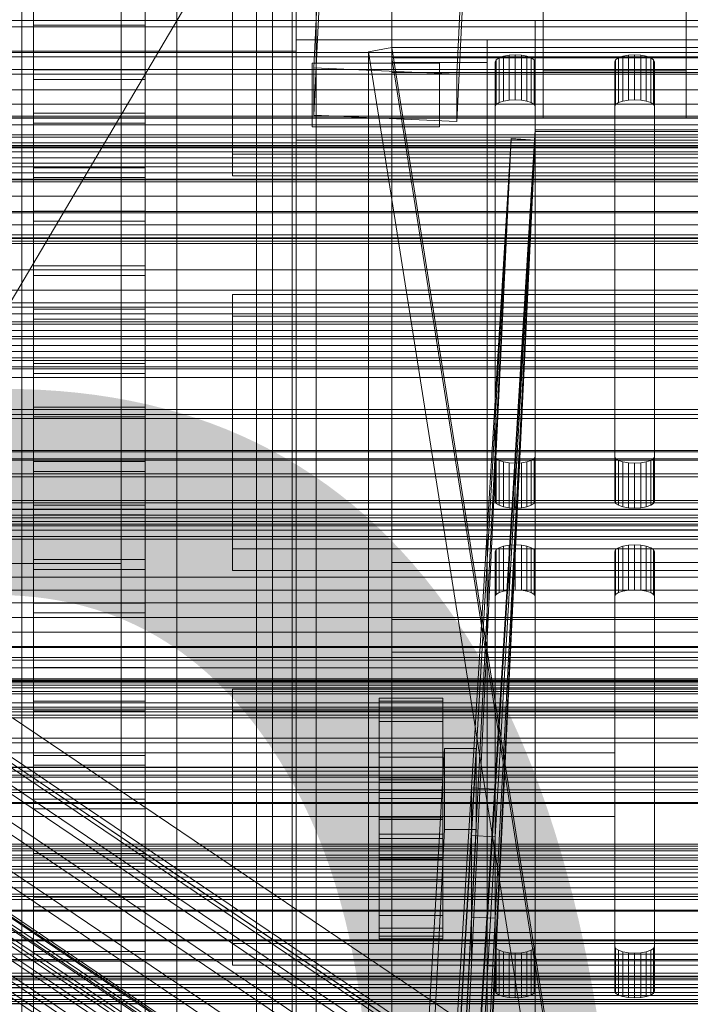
# Model space of a CAD drawing. Header units: millimetres. Extents: x -4738 to 65662, y -68080 to 6847.
# Tile 107 of 256: x -215 to -130, y -35024 to -34900. Entities that reach past the tile are written whole.
import ezdxf

# ---------------------------------------------------------------- set-up
doc = ezdxf.new("R2010")
doc.units = ezdxf.units.MM
for name, color, linetype, lineweight in [('COTAS_O', 1, 'Continuous', 0), ('COTAS_P', 1, 'Continuous', 0), ('frontal_bajante_movil', 7, 'Continuous', 0), ('frontal_briquetadora', 7, 'Continuous', 0), ('frontal_C01', 7, 'Continuous', 0), ('frontal_C02', 7, 'Continuous', 0), ('frontal_C03', 7, 'Continuous', 0), ('frontal_C04', 7, 'Continuous', 0), ('frontal_C05', 7, 'Continuous', 0), ('frontal_mezcladora', 7, 'Continuous', 0), ('frontal_mix-C02', 7, 'Continuous', 0), ('frontal_secador', 7, 'Continuous', 0)]:
    doc.layers.add(name, color=color, linetype=linetype, lineweight=lineweight)
doc.dimstyles.new('R19_100', dxfattribs={"dimtxt": 250, "dimasz": 150, "dimexe": 150, "dimexo": 80, "dimgap": 100, "dimtad": 1, "dimtih": 1, "dimtoh": 1, "dimdsep": 46, "dimcen": 0.09, "dimadec": 0, "dimazin": 0, "dimtfac": 1, "dimtdec": 4, "dimtofl": 0, "dimtmove": 0, "dimatfit": 3, "dimfxl": 1, "dimtolj": 1, "dimtzin": 0, "dimarcsym": 0})

# ---------------------------------------------------------------- blocks, each defined once
blk = doc.blocks.new('DIM_R30_49')
at = {"layer": 'COTAS_P'}
for p, q in [((-150, -32300), (550, -32300)), ((550, -32300), (505, -32450)), ((550, -34900), (550, -32300)), ((550, -32300), (595, -32450)), ((550, -34900), (505, -34750)), ((550, -34900), (595, -34750)), ((-150, -34900), (550, -34900))]:
    blk.add_line(p, q, dxfattribs=at)
blk.add_text('2600 P', height=250, rotation=90, dxfattribs=at).set_placement((450, -33600))
blk = doc.blocks.new('DIM_R30_50')
at = {"layer": 'COTAS_O'}
for p, q in [((-1850, -34900), (-1850, -35600)), ((-150, -34900), (-150, -35600)), ((-1850, -35600), (-1700, -35555)), ((-150, -35600), (-300, -35555)), ((-150, -35600), (-1850, -35600)), ((-1850, -35600), (-1700, -35645)), ((-150, -35600), (-300, -35645))]:
    blk.add_line(p, q, dxfattribs=at)
blk.add_text('1700 O', height=250, rotation=180, dxfattribs=at).set_placement((-1000, -35700))
blk = doc.blocks.new('DIM_R30_51')
at = {"layer": 'COTAS_O'}
for p, q in [((-650, -33700), (50, -33700)), ((50, -33700), (5, -33850)), ((50, -34900), (50, -33700)), ((50, -33700), (95, -33850)), ((50, -34900), (5, -34750)), ((50, -34900), (95, -34750)), ((-650, -34900), (50, -34900))]:
    blk.add_line(p, q, dxfattribs=at)
blk.add_text('1200 O', height=250, rotation=90, dxfattribs=at).set_placement((-50, -34300))
blk = doc.blocks.new('DIM_R30_52')
at = {"layer": 'COTAS_O'}
for p, q in [((-650, -34200), (-500, -34155)), ((650, -34200), (500, -34155)), ((-650, -34900), (-650, -34200)), ((-650, -34200), (650, -34200)), ((-650, -34200), (-500, -34245)), ((650, -34200), (500, -34245)), ((650, -34900), (650, -34200))]:
    blk.add_line(p, q, dxfattribs=at)
blk.add_text('1300 O', height=250, dxfattribs=at).set_placement((0, -34100))
blk = doc.blocks.new('DIM_R30_54')
at = {"layer": 'COTAS_O'}
for p, q in [((-1480, -35300), (-1330, -35255)), ((490, -35300), (340, -35255)), ((-1480, -36000), (-1480, -35300)), ((-1480, -35300), (490, -35300)), ((-1480, -35300), (-1330, -35345)), ((490, -35300), (340, -35345)), ((490, -36000), (490, -35300))]:
    blk.add_line(p, q, dxfattribs=at)
blk.add_text('1970 O', height=250, dxfattribs=at).set_placement((-495, -35200))
blk = doc.blocks.new('DIM_R30_56')
at = {"layer": 'COTAS_O'}
for p, q in [((-1400, -35300), (-1250, -35255)), ((1400, -35300), (1250, -35255)), ((-1400, -36000), (-1400, -35300)), ((-1400, -35300), (1400, -35300)), ((-1400, -35300), (-1250, -35345)), ((1400, -35300), (1250, -35345)), ((1400, -36000), (1400, -35300))]:
    blk.add_line(p, q, dxfattribs=at)
blk.add_text('2800 O', height=250, dxfattribs=at).set_placement((0, -35200))
blk = doc.blocks.new('DIM_R30_57')
at = {"layer": 'COTAS_P'}
for p, q in [((-305, -34680), (395, -34680)), ((395, -34680), (350, -34830)), ((395, -36000), (395, -34680)), ((395, -34680), (440, -34830)), ((395, -36000), (350, -35850)), ((395, -36000), (440, -35850)), ((-305, -36000), (395, -36000))]:
    blk.add_line(p, q, dxfattribs=at)
blk.add_text('1320 P', height=250, rotation=90, dxfattribs=at).set_placement((295, -35340))
blk = doc.blocks.new('DIM_R30_58')
at = {"layer": 'COTAS_P'}
for p, q in [((-305, -35300), (-155, -35255)), ((345, -35300), (195, -35255)), ((-305, -36000), (-305, -35300)), ((-305, -35300), (345, -35300)), ((-305, -35300), (-155, -35345)), ((345, -35300), (195, -35345)), ((345, -36000), (345, -35300))]:
    blk.add_line(p, q, dxfattribs=at)
blk.add_text('650 P', height=250, dxfattribs=at).set_placement((20, -35200))

msp = doc.modelspace()

# ---------------------------------------------------------------- linework, layer by layer
at = {"layer": 'frontal_bajante_movil'}
for p, q in [((-195, -35227.232), (-195, -34680)), ((-183, -34680), (-183, -35227.232)), ((-180, -35227.232), (-180, -34680)), ((-195, -34682.819), (-195, -35230.051)), ((-183, -35230.051), (-183, -34682.819)), ((-185, -34808.457), (-185, -35355.689)), ((-183, -35356.81), (-183, -34809.578)), ((-180, -34809.578), (-180, -35356.81)), ((-185, -35393.277), (-185, -34846.045)), ((-180, -34881.262), (-180, -34903.821)), ((-180, -34885.505), (-180, -35159.121)), ((-180, -35164.759), (-180, -34891.143)), ((-180, -34902.42), (-180, -34891.143)), ((-168, -34891.143), (-168, -35164.759)), ((-168, -34891.143), (-168, -34902.42)), ((-168, -34895.247), (-168, -34906.524)), ((-180, -34903.821), (-180, -34895.821)), ((-180, -35170.397), (-180, -34896.781)), ((-180, -34902.42), (-180, -35176.036)), ((-168, -34902.42), (-180, -34902.42)), ((-168, -35176.036), (-168, -34902.42)), ((-168, -34902.42), (-168, -34906.524)), ((208, -34902.42), (-168, -34902.42)), ((-168, -34902.42), (-156, -34902.42)), ((-168, -34905.239), (-168, -34902.42)), ((-156, -34902.42), (-156, -35176.036)), ((-156, -34902.42), (-156, -34905.239)), ((-220, -34903.821), (-180, -34903.821)), ((-180, -35775), (-180, -34903.821)), ((-170.939, -34903.924), (-168, -34903.359)), ((-170.939, -34903.924), (-170.939, -35177.54)), ((-82.939, -35460.565), (-170.939, -34903.924)), ((-168, -34903.359), (-80, -35460)), ((-168, -35176.975), (-168, -34903.359)), ((-168, -34903.359), (208, -34903.359)), ((-168, -34903.359), (-168, -34904.675)), ((-153.273, -34904.358), (-152.5, -34904.316)), ((-152.5, -34904.316), (-151.727, -34904.358)), ((-152.5, -34909.954), (-152.5, -34904.316)), ((-138.273, -34904.358), (-137.5, -34904.316)), ((-137.5, -34904.316), (-136.727, -34904.358)), ((-137.5, -34909.954), (-137.5, -34904.316)), ((-178, -34905.332), (-162, -34905.332)), ((-178, -34905.332), (-178, -34913.332)), ((208, -34904.675), (-168, -34904.675)), ((-168, -34904.675), (-80, -35461.315)), ((-168, -34905.239), (-168, -35178.855)), ((-156, -34905.239), (-168, -34905.239)), ((-162, -34905.332), (-162, -34913.332)), ((-156, -35178.855), (-156, -34905.239)), ((-155, -34905.171), (-154.878, -34904.907)), ((-155, -34954.764), (-155, -34905.171)), ((-155, -34905.171), (-155, -34910.809)), ((-154.878, -34904.907), (-154.523, -34904.669)), ((-154.878, -34910.545), (-154.878, -34904.907)), ((-154.523, -34904.669), (-153.969, -34904.479)), ((-154.523, -34910.307), (-154.523, -34904.669)), ((-153.969, -34904.479), (-153.273, -34904.358)), ((-153.969, -34910.118), (-153.969, -34904.479)), ((-153.273, -34909.996), (-153.273, -34904.358)), ((-151.727, -34904.358), (-151.031, -34904.479)), ((-151.727, -34909.996), (-151.727, -34904.358)), ((-151.031, -34904.479), (-150.477, -34904.669)), ((-151.031, -34910.118), (-151.031, -34904.479)), ((-150.477, -34904.669), (-150.122, -34904.907)), ((-150.477, -34910.307), (-150.477, -34904.669)), ((-150.122, -34904.907), (-150, -34905.171)), ((-150.122, -34910.545), (-150.122, -34904.907)), ((-150, -34905.171), (-150, -34954.764)), ((-150, -34910.809), (-150, -34905.171)), ((-140, -34905.171), (-139.878, -34904.907)), ((-140, -34954.764), (-140, -34905.171)), ((-140, -34905.171), (-140, -34910.809)), ((-139.878, -34904.907), (-139.523, -34904.669)), ((-139.878, -34910.545), (-139.878, -34904.907)), ((-139.523, -34904.669), (-138.969, -34904.479)), ((-139.523, -34910.307), (-139.523, -34904.669)), ((-138.969, -34904.479), (-138.273, -34904.358)), ((-138.969, -34910.118), (-138.969, -34904.479)), ((-138.273, -34909.996), (-138.273, -34904.358)), ((-136.727, -34904.358), (-136.031, -34904.479)), ((-136.727, -34909.996), (-136.727, -34904.358)), ((-136.031, -34904.479), (-135.477, -34904.669)), ((-136.031, -34910.118), (-136.031, -34904.479)), ((-135.477, -34904.669), (-135.122, -34904.907)), ((-135.477, -34910.307), (-135.477, -34904.669)), ((-135.122, -34904.907), (-135, -34905.171)), ((-135.122, -34910.545), (-135.122, -34904.907)), ((-135, -34905.171), (-135, -34954.764)), ((-135, -34910.809), (-135, -34905.171)), ((-168, -34906.524), (208, -34906.524)), ((-154.523, -34910.307), (-154.878, -34910.545)), ((-153.969, -34910.118), (-154.523, -34910.307)), ((-153.273, -34909.996), (-153.969, -34910.118)), ((-152.5, -34909.954), (-153.273, -34909.996)), ((-151.727, -34909.996), (-152.5, -34909.954)), ((-151.031, -34910.118), (-151.727, -34909.996)), ((-150.477, -34910.307), (-151.031, -34910.118)), ((-150.122, -34910.545), (-150.477, -34910.307)), ((-139.523, -34910.307), (-139.878, -34910.545)), ((-138.969, -34910.118), (-139.523, -34910.307)), ((-138.273, -34909.996), (-138.969, -34910.118)), ((-137.5, -34909.954), (-138.273, -34909.996)), ((-136.727, -34909.996), (-137.5, -34909.954)), ((-136.031, -34910.118), (-136.727, -34909.996)), ((-135.477, -34910.307), (-136.031, -34910.118)), ((-135.122, -34910.545), (-135.477, -34910.307)), ((-154.878, -34910.545), (-155, -34910.809)), ((-155, -34910.809), (-155, -34960.402)), ((-150, -34910.809), (-150.122, -34910.545)), ((-150, -34960.402), (-150, -34910.809)), ((-139.878, -34910.545), (-140, -34910.809)), ((-140, -34910.809), (-140, -34960.402)), ((-135, -34910.809), (-135.122, -34910.545)), ((-135, -34960.402), (-135, -34910.809)), ((-178, -34913.332), (-162, -34913.332)), ((-154.878, -34955.028), (-155, -34954.764)), ((-155, -34960.402), (-155, -34954.764)), ((-154.523, -34955.267), (-154.878, -34955.028)), ((-154.878, -34960.666), (-154.878, -34955.028)), ((-150.122, -34955.028), (-150.477, -34955.267)), ((-150, -34954.764), (-150.122, -34955.028)), ((-150.122, -34960.666), (-150.122, -34955.028)), ((-150, -34960.402), (-150, -34954.764)), ((-139.878, -34955.028), (-140, -34954.764)), ((-140, -34960.402), (-140, -34954.764)), ((-139.523, -34955.267), (-139.878, -34955.028)), ((-139.878, -34960.666), (-139.878, -34955.028)), ((-135.122, -34955.028), (-135.477, -34955.267)), ((-135, -34954.764), (-135.122, -34955.028)), ((-135.122, -34960.666), (-135.122, -34955.028)), ((-135, -34960.402), (-135, -34954.764)), ((-153.969, -34955.456), (-154.523, -34955.267)), ((-154.523, -34960.905), (-154.523, -34955.267)), ((-153.273, -34955.577), (-153.969, -34955.456)), ((-153.969, -34961.094), (-153.969, -34955.456)), ((-152.5, -34955.619), (-153.273, -34955.577)), ((-153.273, -34961.215), (-153.273, -34955.577)), ((-151.727, -34955.577), (-152.5, -34955.619)), ((-152.5, -34961.257), (-152.5, -34955.619)), ((-151.031, -34955.456), (-151.727, -34955.577)), ((-151.727, -34961.215), (-151.727, -34955.577)), ((-150.477, -34955.267), (-151.031, -34955.456)), ((-151.031, -34961.094), (-151.031, -34955.456)), ((-150.477, -34960.905), (-150.477, -34955.267)), ((-138.969, -34955.456), (-139.523, -34955.267)), ((-139.523, -34960.905), (-139.523, -34955.267)), ((-138.273, -34955.577), (-138.969, -34955.456)), ((-138.969, -34961.094), (-138.969, -34955.456)), ((-137.5, -34955.619), (-138.273, -34955.577)), ((-138.273, -34961.215), (-138.273, -34955.577)), ((-136.727, -34955.577), (-137.5, -34955.619)), ((-137.5, -34961.257), (-137.5, -34955.619)), ((-136.031, -34955.456), (-136.727, -34955.577)), ((-136.727, -34961.215), (-136.727, -34955.577)), ((-135.477, -34955.267), (-136.031, -34955.456)), ((-136.031, -34961.094), (-136.031, -34955.456)), ((-135.477, -34960.905), (-135.477, -34955.267)), ((-155, -34960.402), (-154.878, -34960.666)), ((-154.878, -34960.666), (-154.523, -34960.905)), ((-154.523, -34960.905), (-153.969, -34961.094)), ((-153.969, -34961.094), (-153.273, -34961.215)), ((-153.273, -34961.215), (-152.5, -34961.257)), ((-152.5, -34961.257), (-151.727, -34961.215)), ((-151.727, -34961.215), (-151.031, -34961.094)), ((-151.031, -34961.094), (-150.477, -34960.905)), ((-150.477, -34960.905), (-150.122, -34960.666)), ((-150.122, -34960.666), (-150, -34960.402)), ((-140, -34960.402), (-139.878, -34960.666)), ((-139.878, -34960.666), (-139.523, -34960.905)), ((-139.523, -34960.905), (-138.969, -34961.094)), ((-138.969, -34961.094), (-138.273, -34961.215)), ((-138.273, -34961.215), (-137.5, -34961.257)), ((-137.5, -34961.257), (-136.727, -34961.215)), ((-136.727, -34961.215), (-136.031, -34961.094)), ((-136.031, -34961.094), (-135.477, -34960.905)), ((-135.477, -34960.905), (-135.122, -34960.666)), ((-135.122, -34960.666), (-135, -34960.402)), ((-168, -34963.993), (208, -34963.993)), ((-168, -34968.098), (-168, -34963.993)), ((-168, -34975.27), (-168, -34963.993)), ((-154.523, -34966.232), (-153.969, -34966.043)), ((-153.969, -34966.043), (-153.273, -34965.922)), ((-153.969, -34971.681), (-153.969, -34966.043)), ((-153.273, -34965.922), (-152.5, -34965.88)), ((-153.273, -34971.56), (-153.273, -34965.922)), ((-152.5, -34965.88), (-151.727, -34965.922)), ((-152.5, -34971.518), (-152.5, -34965.88)), ((-151.727, -34965.922), (-151.031, -34966.043)), ((-151.727, -34971.56), (-151.727, -34965.922)), ((-151.031, -34966.043), (-150.477, -34966.232)), ((-151.031, -34971.681), (-151.031, -34966.043)), ((-139.523, -34966.232), (-138.969, -34966.043)), ((-138.969, -34966.043), (-138.273, -34965.922)), ((-138.969, -34971.681), (-138.969, -34966.043)), ((-138.273, -34965.922), (-137.5, -34965.88)), ((-138.273, -34971.56), (-138.273, -34965.922)), ((-137.5, -34965.88), (-136.727, -34965.922)), ((-137.5, -34971.518), (-137.5, -34965.88)), ((-136.727, -34965.922), (-136.031, -34966.043)), ((-136.727, -34971.56), (-136.727, -34965.922)), ((-136.031, -34966.043), (-135.477, -34966.232)), ((-136.031, -34971.681), (-136.031, -34966.043)), ((-155, -34966.735), (-154.878, -34966.471)), ((-155, -35016.328), (-155, -34966.735)), ((-155, -34966.735), (-155, -34972.373)), ((-154.878, -34966.471), (-154.523, -34966.232)), ((-154.878, -34972.109), (-154.878, -34966.471)), ((-154.523, -34971.87), (-154.523, -34966.232)), ((-150.477, -34966.232), (-150.122, -34966.471)), ((-150.477, -34971.87), (-150.477, -34966.232)), ((-150.122, -34966.471), (-150, -34966.735)), ((-150.122, -34972.109), (-150.122, -34966.471)), ((-150, -34966.735), (-150, -35016.328)), ((-150, -34972.373), (-150, -34966.735)), ((-140, -34966.735), (-139.878, -34966.471)), ((-140, -35016.328), (-140, -34966.735)), ((-140, -34966.735), (-140, -34972.373)), ((-139.878, -34966.471), (-139.523, -34966.232)), ((-139.878, -34972.109), (-139.878, -34966.471)), ((-139.523, -34971.87), (-139.523, -34966.232)), ((-135.477, -34966.232), (-135.122, -34966.471)), ((-135.477, -34971.87), (-135.477, -34966.232)), ((-135.122, -34966.471), (-135, -34966.735)), ((-135.122, -34972.109), (-135.122, -34966.471)), ((-135, -34966.735), (-135, -35016.328)), ((-135, -34972.373), (-135, -34966.735)), ((208, -34968.098), (-168, -34968.098)), ((-168, -34968.098), (-168, -34979.374)), ((-154.878, -34972.109), (-155, -34972.373)), ((-155, -34972.373), (-155, -35021.966)), ((-154.523, -34971.87), (-154.878, -34972.109)), ((-153.969, -34971.681), (-154.523, -34971.87)), ((-153.273, -34971.56), (-153.969, -34971.681)), ((-152.5, -34971.518), (-153.273, -34971.56)), ((-151.727, -34971.56), (-152.5, -34971.518)), ((-151.031, -34971.681), (-151.727, -34971.56)), ((-150.477, -34971.87), (-151.031, -34971.681)), ((-150.122, -34972.109), (-150.477, -34971.87)), ((-150, -34972.373), (-150.122, -34972.109)), ((-150, -35021.966), (-150, -34972.373)), ((-139.878, -34972.109), (-140, -34972.373)), ((-140, -34972.373), (-140, -35021.966)), ((-139.523, -34971.87), (-139.878, -34972.109)), ((-138.969, -34971.681), (-139.523, -34971.87)), ((-138.273, -34971.56), (-138.969, -34971.681)), ((-137.5, -34971.518), (-138.273, -34971.56)), ((-136.727, -34971.56), (-137.5, -34971.518)), ((-136.031, -34971.681), (-136.727, -34971.56)), ((-135.477, -34971.87), (-136.031, -34971.681)), ((-135.122, -34972.109), (-135.477, -34971.87)), ((-135, -34972.373), (-135.122, -34972.109)), ((-135, -35021.966), (-135, -34972.373)), ((-168, -34975.27), (-168, -34979.374)), ((208, -34975.27), (-168, -34975.27)), ((-168, -34979.374), (208, -34979.374)), ((-250, -34992), (-140, -34992)), ((-140, -35000), (-140, -34992)), ((-250, -35000), (-140, -35000)), ((-154.878, -35016.592), (-155, -35016.328)), ((-155, -35021.966), (-155, -35016.328)), ((-154.523, -35016.83), (-154.878, -35016.592)), ((-154.878, -35022.23), (-154.878, -35016.592)), ((-153.969, -35017.019), (-154.523, -35016.83)), ((-154.523, -35022.468), (-154.523, -35016.83)), ((-150.477, -35016.83), (-151.031, -35017.019)), ((-150.122, -35016.592), (-150.477, -35016.83)), ((-150.477, -35022.468), (-150.477, -35016.83)), ((-150, -35016.328), (-150.122, -35016.592)), ((-150.122, -35022.23), (-150.122, -35016.592)), ((-150, -35021.966), (-150, -35016.328)), ((-139.878, -35016.592), (-140, -35016.328)), ((-140, -35021.966), (-140, -35016.328)), ((-139.523, -35016.83), (-139.878, -35016.592)), ((-139.878, -35022.23), (-139.878, -35016.592)), ((-138.969, -35017.019), (-139.523, -35016.83)), ((-139.523, -35022.468), (-139.523, -35016.83)), ((-135.477, -35016.83), (-136.031, -35017.019)), ((-135.122, -35016.592), (-135.477, -35016.83)), ((-135.477, -35022.468), (-135.477, -35016.83)), ((-135, -35016.328), (-135.122, -35016.592)), ((-135.122, -35022.23), (-135.122, -35016.592)), ((-135, -35021.966), (-135, -35016.328)), ((-153.273, -35017.141), (-153.969, -35017.019)), ((-153.969, -35022.658), (-153.969, -35017.019)), ((-152.5, -35017.183), (-153.273, -35017.141)), ((-153.273, -35022.779), (-153.273, -35017.141)), ((-151.727, -35017.141), (-152.5, -35017.183)), ((-152.5, -35022.821), (-152.5, -35017.183)), ((-151.031, -35017.019), (-151.727, -35017.141)), ((-151.727, -35022.779), (-151.727, -35017.141)), ((-151.031, -35022.658), (-151.031, -35017.019)), ((-138.273, -35017.141), (-138.969, -35017.019)), ((-138.969, -35022.658), (-138.969, -35017.019)), ((-137.5, -35017.183), (-138.273, -35017.141)), ((-138.273, -35022.779), (-138.273, -35017.141)), ((-136.727, -35017.141), (-137.5, -35017.183)), ((-137.5, -35022.821), (-137.5, -35017.183)), ((-136.031, -35017.019), (-136.727, -35017.141)), ((-136.727, -35022.779), (-136.727, -35017.141)), ((-136.031, -35022.658), (-136.031, -35017.019)), ((-155, -35021.966), (-154.878, -35022.23)), ((-154.878, -35022.23), (-154.523, -35022.468)), ((-154.523, -35022.468), (-153.969, -35022.658)), ((-153.969, -35022.658), (-153.273, -35022.779)), ((-153.273, -35022.779), (-152.5, -35022.821)), ((-152.5, -35022.821), (-151.727, -35022.779)), ((-151.727, -35022.779), (-151.031, -35022.658)), ((-151.031, -35022.658), (-150.477, -35022.468)), ((-150.477, -35022.468), (-150.122, -35022.23)), ((-150.122, -35022.23), (-150, -35021.966)), ((-140, -35021.966), (-139.878, -35022.23)), ((-139.878, -35022.23), (-139.523, -35022.468)), ((-139.523, -35022.468), (-138.969, -35022.658)), ((-138.969, -35022.658), (-138.273, -35022.779)), ((-138.273, -35022.779), (-137.5, -35022.821)), ((-137.5, -35022.821), (-136.727, -35022.779)), ((-136.727, -35022.779), (-136.031, -35022.658)), ((-136.031, -35022.658), (-135.477, -35022.468)), ((-135.477, -35022.468), (-135.122, -35022.23)), ((-135.122, -35022.23), (-135, -35021.966))]:
    msp.add_line(p, q, dxfattribs=at)
at = {"layer": 'frontal_briquetadora'}
for p, q in [((-490, -34940), (340, -34940)), ((-490, -34940), (490, -34940)), ((-1330, -34950), (340, -34950))]:
    msp.add_line(p, q, dxfattribs=at)
at = {"layer": 'frontal_C01'}
for p, q in [((-332.629, -34915.086), (-148.32, -35039.42)), ((-331.181, -34914.736), (-146.872, -35039.071)), ((-330.692, -34915.826), (-146.383, -35040.161)), ((-334.938, -34916.851), (-150.629, -35041.185)), ((-356.348, -34919.176), (-142.549, -35063.404)), ((-355.53, -34918.55), (-141.731, -35062.779)), ((-355.017, -34918.427), (-141.218, -35062.655)), ((-354.844, -34918.813), (-141.045, -35063.041)), ((-331.197, -34918.281), (-146.887, -35042.616)), ((-357.415, -34920.26), (-143.617, -35064.489)), ((-355.022, -34919.683), (-141.224, -35063.911)), ((-337.95, -34919.911), (-153.641, -35044.246)), ((-355.541, -34920.977), (-141.742, -35065.205)), ((-358.659, -34921.73), (-144.861, -35065.958)), ((-356.363, -34922.608), (-142.565, -35066.836)), ((-332.659, -34921.934), (-148.35, -35046.269)), ((-146.196, -35067.712), (-359.995, -34923.484)), ((-341.461, -34924.058), (-157.152, -35048.393)), ((-357.434, -34924.463), (-143.635, -35068.691)), ((-358.68, -34926.417), (-144.881, -35070.646)), ((-334.981, -34926.536), (-150.672, -35050.87)), ((-160.922, -35053.344), (-345.231, -34929.009)), ((-338.003, -34931.772), (-153.694, -35056.107)), ((-341.52, -34937.288), (-157.211, -35061.622)), ((-130, -35045.418), (-228.298, -34979.106)), ((-450, -34984.295), (450, -34984.295)), ((-228.298, -34984.887), (-130, -35051.199)), ((450, -34995.08), (-450, -34995.08)), ((450, -35017.999), (-450, -35017.999))]:
    msp.add_line(p, q, dxfattribs=at)
at = {"layer": 'frontal_C02'}
for p, q in [((-413.642, -35269.975), (-153.642, -34829.975)), ((-177.811, -34905.918), (-174.943, -34846.652)), ((-156.962, -34847.445), (-159.83, -34906.711)), ((-177.811, -34911.88), (-174.943, -34852.614)), ((-159.83, -34912.673), (-156.962, -34853.407)), ((-149, -34906.313), (-149, -34860.876)), ((-131, -34860.876), (-131, -34906.313)), ((-149, -34912.274), (-149, -34866.837)), ((-131, -34912.274), (-131, -34866.837)), ((-425, -34900.768), (425, -34900.768)), ((-159.83, -34906.711), (-177.811, -34905.918)), ((-177.811, -34905.918), (-177.811, -34911.88)), ((-159.83, -34912.673), (-159.83, -34906.711)), ((-131, -34906.313), (-149, -34906.313)), ((-149, -34906.313), (-149, -34912.274)), ((-131, -34912.274), (-131, -34906.313)), ((425, -34912.223), (-425, -34912.223)), ((-177.811, -34911.88), (-159.83, -34912.673)), ((-149, -34912.274), (-131, -34912.274)), ((425, -34915.909), (-425, -34915.909)), ((-425, -34927.364), (425, -34927.364)), ((-450, -34949.495), (450, -34949.495)), ((450, -34961.417), (-450, -34961.417)), ((450, -34982.905), (-450, -34982.905)), ((-450, -34994.827), (450, -34994.827)), ((-311.15, -35003.741), (311.15, -35003.741)), ((-311.15, -35004.337), (311.15, -35004.337)), ((-311.15, -35004.874), (311.15, -35004.874)), ((-311.15, -35006.623), (311.15, -35006.623)), ((-311.15, -35007.66), (311.15, -35007.66)), ((-311.15, -35010.441), (311.15, -35010.441)), ((-311.15, -35011.908), (311.15, -35011.908)), ((-311.15, -35015.532), (311.15, -35015.532)), ((-311.15, -35017.329), (311.15, -35017.329)), ((-440, -35020.127), (440, -35020.127)), ((-440, -35020.339), (440, -35020.339)), ((-440, -35020.529), (440, -35020.529)), ((-440, -35021.148), (440, -35021.148)), ((-440, -35021.516), (440, -35021.516)), ((311.15, -35021.549), (-311.15, -35021.549)), ((-440, -35022.501), (440, -35022.501)), ((-440, -35023.021), (440, -35023.021)), ((-311.15, -35023.553), (311.15, -35023.553))]:
    msp.add_line(p, q, dxfattribs=at)
at = {"layer": 'frontal_C03'}
for p, q in [((1250, -34915.372), (-1250, -34915.372)), ((1250, -34915.689), (-1250, -34915.689)), ((1250, -34916.483), (-1250, -34916.483)), ((-1250, -34917.247), (1250, -34917.247)), ((1250, -34918.37), (-1250, -34918.37)), ((1250, -34919.134), (-1250, -34919.134)), ((1250, -34919.928), (-1250, -34919.928)), ((1250, -34920.245), (-1250, -34920.245)), ((-1415, -34936.859), (1415, -34936.859)), ((1250, -34937.83), (-1250, -34937.83)), ((1250, -34938.147), (-1250, -34938.147)), ((1250, -34938.941), (-1250, -34938.941)), ((-1250, -34939.705), (1250, -34939.705)), ((1250, -34940.828), (-1250, -34940.828)), ((1250, -34941.592), (-1250, -34941.592)), ((1250, -34942.386), (-1250, -34942.386)), ((1250, -34942.702), (-1250, -34942.702)), ((-1496, -34954.179), (1496, -34954.179)), ((1496, -34955.078), (-1496, -34955.078)), ((1250, -34956.965), (-1250, -34956.965)), ((1250, -34957.342), (-1250, -34957.342)), ((1250, -34960.288), (-1250, -34960.288)), ((1250, -34960.604), (-1250, -34960.604)), ((1250, -34961.393), (-1250, -34961.393)), ((1250, -34961.398), (-1250, -34961.398)), ((-1250, -34962.162), (1250, -34962.162)), ((1250, -34962.466), (-1250, -34962.466)), ((1250, -34963.285), (-1250, -34963.285)), ((1250, -34964.049), (-1250, -34964.049)), ((1250, -34964.843), (-1250, -34964.843)), ((1250, -34965.16), (-1250, -34965.16)), ((1250, -34969.952), (-1250, -34969.952)), ((1250, -34971.557), (-1250, -34971.557)), ((-1415, -34976.859), (1415, -34976.859)), ((1496, -34978.662), (-1496, -34978.662)), ((1496, -34978.78), (-1496, -34978.78)), ((1496, -34980.046), (-1496, -34980.046)), ((1496, -34980.381), (-1496, -34980.381)), ((-1250, -34981.338), (1250, -34981.338)), ((1496, -34982.72), (-1496, -34982.72)), ((1496, -34983.222), (-1496, -34983.222)), ((1250, -34982.745), (-1250, -34982.745)), ((1250, -34983.062), (-1250, -34983.062)), ((1250, -34983.231), (-1250, -34983.231)), ((1250, -34983.856), (-1250, -34983.856)), ((-1250, -34984.62), (1250, -34984.62)), ((1250, -34985.743), (-1250, -34985.743)), ((-1496, -34986.279), (1496, -34986.279)), ((1496, -34986.87), (-1496, -34986.87)), ((1250, -34986.507), (-1250, -34986.507)), ((1250, -34987.301), (-1250, -34987.301)), ((1250, -34987.618), (-1250, -34987.618)), ((1496, -34990.179), (-1496, -34990.179)), ((1496, -34990.77), (-1496, -34990.77)), ((1496, -34993.827), (-1496, -34993.827)), ((1496, -34994.328), (-1496, -34994.328)), ((1250, -34993.818), (-1250, -34993.818)), ((1250, -34995.711), (-1250, -34995.711)), ((1496, -34996.668), (-1496, -34996.668)), ((1496, -34997.003), (-1496, -34997.003)), ((1496, -34998.269), (-1496, -34998.269)), ((1496, -34998.387), (-1496, -34998.387)), ((1250, -35005.203), (-1250, -35005.203)), ((1250, -35005.492), (-1250, -35005.492)), ((1250, -35005.519), (-1250, -35005.519)), ((1250, -35006.313), (-1250, -35006.313)), ((-1250, -35007.078), (1250, -35007.078)), ((1250, -35007.097), (-1250, -35007.097)), ((1250, -35008.201), (-1250, -35008.201)), ((1250, -35008.965), (-1250, -35008.965)), ((1250, -35009.759), (-1250, -35009.759)), ((1250, -35010.075), (-1250, -35010.075)), ((1250, -35014.583), (-1250, -35014.583)), ((1250, -35015.655), (-1250, -35015.655)), ((1250, -35019.707), (-1250, -35019.707)), ((1250, -35020.083), (-1250, -35020.083))]:
    msp.add_line(p, q, dxfattribs=at)
at = {"layer": 'frontal_C04'}
for p, q in [((-202, -35988), (-202, -34670.697)), ((-213, -34906.167), (-213, -34870.459)), ((-199, -34870.459), (-199, -34906.167)), ((-213, -34875.931), (-213, -34911.639)), ((-199, -34911.639), (-199, -34875.931)), ((-213, -34918.48), (-213, -34882.772)), ((-199, -34882.772), (-199, -34918.48)), ((-188, -34884.82), (-188, -34916.77)), ((-213, -34888.244), (-213, -34923.952)), ((-199, -34923.952), (-199, -34888.244)), ((-188, -34919.506), (-188, -34887.556)), ((-213, -34930.793), (-213, -34895.084)), ((-199, -34895.084), (-199, -34930.793)), ((-213, -34899.327), (-213, -34906.167)), ((-199, -34899.327), (-199, -34906.167)), ((-199, -34900.557), (-213, -34900.557)), ((-213, -34900.557), (-213, -34936.265)), ((-213, -34907.397), (-213, -34900.557)), ((-199, -34936.265), (-199, -34900.557)), ((-199, -34900.557), (-199, -34907.397)), ((-199, -34906.167), (-213, -34906.167)), ((-213, -34907.397), (-199, -34907.397)), ((-213, -34943.105), (-213, -34907.397)), ((-199, -34907.397), (-199, -34943.105)), ((-213, -34911.639), (-199, -34911.639)), ((-213, -34911.639), (-213, -34918.48)), ((-199, -34911.639), (-199, -34918.48)), ((-199, -34912.869), (-213, -34912.869)), ((-213, -34912.869), (-213, -34948.578)), ((-213, -34919.71), (-213, -34912.869)), ((-199, -34948.578), (-199, -34912.869)), ((-199, -34912.869), (-199, -34919.71)), ((-188, -34916.77), (188, -34916.77)), ((-188, -34916.77), (-188, -34919.506)), ((-199, -34918.48), (-213, -34918.48)), ((-213, -34919.71), (-199, -34919.71)), ((-213, -34955.418), (-213, -34919.71)), ((-199, -34919.71), (-199, -34955.418)), ((188, -34919.506), (-188, -34919.506)), ((-213, -34923.952), (-199, -34923.952)), ((-213, -34923.952), (-213, -34930.793)), ((-199, -34923.952), (-199, -34930.793)), ((-199, -34925.182), (-213, -34925.182)), ((-213, -34925.182), (-213, -34960.89)), ((-213, -34932.022), (-213, -34925.182)), ((-199, -34960.89), (-199, -34925.182)), ((-199, -34925.182), (-199, -34932.022)), ((-199, -34930.793), (-213, -34930.793)), ((-213, -34932.022), (-199, -34932.022)), ((-213, -34967.731), (-213, -34932.022)), ((-199, -34932.022), (-199, -34967.731)), ((188, -34934.413), (-188, -34934.413)), ((-188, -34934.413), (-188, -34966.363)), ((-188, -34937.149), (-188, -34934.413)), ((-213, -34936.265), (-199, -34936.265)), ((-213, -34936.265), (-213, -34943.105)), ((-199, -34936.265), (-199, -34943.105)), ((-199, -34937.495), (-213, -34937.495)), ((-213, -34937.495), (-213, -34973.203)), ((-213, -34944.335), (-213, -34937.495)), ((-199, -34973.203), (-199, -34937.495)), ((-199, -34937.495), (-199, -34944.335)), ((-188, -34937.149), (188, -34937.149)), ((-188, -34969.099), (-188, -34937.149)), ((-199, -34943.105), (-213, -34943.105)), ((-213, -34944.335), (-199, -34944.335)), ((-213, -34980.044), (-213, -34944.335)), ((-199, -34944.335), (-199, -34980.044)), ((-213, -34948.578), (-199, -34948.578)), ((-213, -34948.578), (-213, -34955.418)), ((-199, -34948.578), (-199, -34955.418)), ((-199, -34949.808), (-213, -34949.808)), ((-213, -34949.808), (-213, -34985.516)), ((-213, -34956.648), (-213, -34949.808)), ((-199, -34985.516), (-199, -34949.808)), ((-199, -34949.808), (-199, -34956.648)), ((-199, -34955.418), (-213, -34955.418)), ((-213, -34956.648), (-199, -34956.648)), ((-213, -34992.356), (-213, -34956.648)), ((-199, -34956.648), (-199, -34992.356)), ((-213, -34960.89), (-199, -34960.89)), ((-213, -34960.89), (-213, -34967.731)), ((-199, -34960.89), (-199, -34967.731)), ((-199, -34962.12), (-213, -34962.12)), ((-213, -34962.12), (-213, -34997.829)), ((-213, -34968.961), (-213, -34962.12)), ((-199, -34997.829), (-199, -34962.12)), ((-199, -34962.12), (-199, -34968.961)), ((-188, -34966.363), (188, -34966.363)), ((-188, -34966.363), (-188, -34969.099)), ((-248, -34968.218), (-202, -34968.218)), ((-199, -34967.731), (-213, -34967.731)), ((-202, -35988), (-202, -34968.218)), ((-213, -34968.961), (-199, -34968.961)), ((-213, -35004.669), (-213, -34968.961)), ((-199, -34968.961), (-199, -35004.669)), ((188, -34969.099), (-188, -34969.099)), ((-213, -34973.203), (-199, -34973.203)), ((-213, -34973.203), (-213, -34980.044)), ((-199, -34973.203), (-199, -34980.044)), ((-199, -34974.433), (-213, -34974.433)), ((-213, -34974.433), (-213, -35010.141)), ((-213, -34981.273), (-213, -34974.433)), ((-199, -35010.141), (-199, -34974.433)), ((-199, -34974.433), (-199, -34981.273)), ((-199, -34980.044), (-213, -34980.044)), ((-213, -34981.273), (-199, -34981.273)), ((-213, -35016.982), (-213, -34981.273)), ((-199, -34981.273), (-199, -35016.982)), ((188, -34984.006), (-188, -34984.006)), ((-188, -34984.006), (-188, -35015.956)), ((-188, -34986.742), (-188, -34984.006)), ((-213, -34985.516), (-199, -34985.516)), ((-213, -34985.516), (-213, -34992.356)), ((-199, -34985.516), (-199, -34992.356)), ((-199, -34986.746), (-213, -34986.746)), ((-213, -34986.746), (-213, -35022.454)), ((-213, -34993.586), (-213, -34986.746)), ((-199, -35022.454), (-199, -34986.746)), ((-199, -34986.746), (-199, -34993.586)), ((-188, -34986.742), (188, -34986.742)), ((-188, -35018.692), (-188, -34986.742)), ((-199, -34992.356), (-213, -34992.356)), ((-213, -34993.586), (-199, -34993.586)), ((-213, -35029.294), (-213, -34993.586)), ((-199, -34993.586), (-199, -35029.294)), ((-213, -34997.829), (-199, -34997.829)), ((-213, -34997.829), (-213, -35004.669)), ((-199, -34997.829), (-199, -35004.669)), ((-199, -34999.058), (-213, -34999.058)), ((-213, -34999.058), (-213, -35034.767)), ((-213, -35005.899), (-213, -34999.058)), ((-199, -35034.767), (-199, -34999.058)), ((-199, -34999.058), (-199, -35005.899)), ((-199, -35004.669), (-213, -35004.669)), ((-213, -35005.899), (-199, -35005.899)), ((-213, -35041.607), (-213, -35005.899)), ((-199, -35005.899), (-199, -35041.607)), ((-213, -35010.141), (-199, -35010.141)), ((-213, -35010.141), (-213, -35016.982)), ((-199, -35010.141), (-199, -35016.982)), ((-199, -35011.371), (-213, -35011.371)), ((-213, -35011.371), (-213, -35047.079)), ((-213, -35018.212), (-213, -35011.371)), ((-199, -35047.079), (-199, -35011.371)), ((-199, -35011.371), (-199, -35018.212)), ((-188, -35015.956), (188, -35015.956)), ((-188, -35015.956), (-188, -35018.692)), ((-199, -35016.982), (-213, -35016.982)), ((-213, -35018.212), (-199, -35018.212)), ((-213, -35053.92), (-213, -35018.212)), ((-199, -35018.212), (-199, -35053.92)), ((188, -35018.692), (-188, -35018.692)), ((-213, -35022.454), (-199, -35022.454)), ((-213, -35022.454), (-213, -35029.294)), ((-199, -35022.454), (-199, -35029.294))]:
    msp.add_line(p, q, dxfattribs=at)
at = {"layer": 'frontal_C05'}
for p, q in [((-214.5, -34800), (-214.5, -35992)), ((-180.5, -34800), (-180.5, -35992)), ((-177.5, -35992), (-177.5, -34800))]:
    msp.add_line(p, q, dxfattribs=at)
at = {"layer": 'frontal_mezcladora'}
for p, q in [((-180, -34915), (-180, -34885)), ((-750, -34900), (750, -34900)), ((-600, -34900), (600, -34900)), ((-750, -34910.5), (750, -34910.5)), ((-180, -34915), (180, -34915))]:
    msp.add_line(p, q, dxfattribs=at)
at = {"layer": 'frontal_mix-C02'}
for p, q in [((-170, -35240.004), (-150, -34913.701)), ((-150, -34913.937), (-170, -35329.168)), ((-150, -34913.701), (150, -34913.701)), ((-150, -34913.701), (-150, -34915)), ((150, -34913.937), (-150, -34913.937)), ((-150, -34915), (-150, -34913.937)), ((-150, -34915), (-170, -35241.303)), ((-170, -35330.23), (-150, -34915)), ((-152.997, -34914.856), (-157.997, -35012.661)), ((-157.997, -35018.663), (-152.997, -34914.856)), ((-152.996, -34914.847), (-157.996, -35002.425)), ((-157.996, -35012.652), (-152.996, -34914.847)), ((-152.995, -34914.829), (-157.995, -34996.405)), ((-157.995, -35002.407), (-152.995, -34914.829)), ((-150, -34915), (-155, -35018.808)), ((-155, -35012.805), (-150, -34915)), ((-155, -35002.578), (-150, -34915)), ((-155, -34996.576), (-150, -34915)), ((-150, -34915), (-152.997, -34914.856)), ((-150, -34915), (-152.996, -34914.847)), ((-150, -34915), (-152.995, -34914.829)), ((150, -34915), (-150, -34915)), ((-169.6, -34985.504), (-169.6, -34985.163)), ((-169.6, -34985.163), (-161.6, -34985.163)), ((-169.6, -34986.503), (-169.6, -34985.504)), ((-169.6, -34985.504), (-161.6, -34985.504)), ((-161.6, -34985.504), (-161.6, -34985.163)), ((-161.6, -34986.503), (-161.6, -34985.504)), ((-169.6, -34988.092), (-169.6, -34986.503)), ((-169.6, -34986.503), (-161.6, -34986.503)), ((-161.6, -34988.092), (-161.6, -34986.503)), ((-169.6, -34990.163), (-169.6, -34988.092)), ((-169.6, -34988.092), (-161.6, -34988.092)), ((-161.6, -34990.163), (-161.6, -34988.092)), ((-169.6, -34992.575), (-169.6, -34990.163)), ((-169.6, -34990.163), (-161.6, -34990.163)), ((-161.6, -34992.575), (-161.6, -34990.163)), ((-161.4, -34991.482), (-172.6, -35186.164)), ((-168.6, -35186.164), (-157.4, -34991.482)), ((-161.4, -35001.655), (-161.4, -34991.482)), ((-157.4, -34991.482), (-161.4, -34991.482)), ((-157.4, -34991.482), (-157.4, -35001.655)), ((-169.6, -34992.575), (-169.6, -34995.163)), ((-169.6, -34992.575), (-161.6, -34992.575)), ((-161.6, -34995.163), (-161.6, -34992.575)), ((-169.6, -34995.163), (-169.6, -34997.751)), ((-161.6, -34995.163), (-169.6, -34995.163)), ((-169.6, -34995.73), (-169.6, -34995.39)), ((-169.6, -34995.39), (-161.6, -34995.39)), ((-169.6, -34996.729), (-169.6, -34995.73)), ((-169.6, -34995.73), (-161.6, -34995.73)), ((-161.6, -34995.163), (-161.6, -34997.751)), ((-161.6, -34995.73), (-161.6, -34995.39)), ((-161.6, -34996.729), (-161.6, -34995.73)), ((-169.6, -34998.319), (-169.6, -34996.729)), ((-169.6, -34996.729), (-161.6, -34996.729)), ((-157.995, -34996.403), (-167.995, -35159.555)), ((-165, -35159.727), (-155, -34996.576)), ((-161.6, -34998.319), (-161.6, -34996.729)), ((-157.995, -34996.405), (-157.995, -35002.407)), ((-155, -34996.576), (-157.995, -34996.405)), ((-155, -35002.578), (-155, -34996.576)), ((-169.6, -34997.751), (-169.6, -35000.163)), ((-169.6, -34997.751), (-161.6, -34997.751)), ((-169.6, -35000.39), (-169.6, -34998.319)), ((-169.6, -34998.319), (-161.6, -34998.319)), ((-161.6, -34997.751), (-161.6, -35000.163)), ((-161.6, -35000.39), (-161.6, -34998.319)), ((-169.6, -35000.163), (-169.6, -35002.234)), ((-169.6, -35000.163), (-161.6, -35000.163)), ((-169.6, -35002.801), (-169.6, -35000.39)), ((-169.6, -35000.39), (-161.6, -35000.39)), ((-161.6, -35000.163), (-161.6, -35002.234)), ((-161.6, -35002.801), (-161.6, -35000.39)), ((-172.6, -35222.232), (-161.4, -35001.655)), ((-157.4, -35001.655), (-168.6, -35222.232)), ((-161.4, -35001.655), (-157.4, -35001.655)), ((-169.6, -35002.234), (-169.6, -35003.823)), ((-169.6, -35002.234), (-161.6, -35002.234)), ((-169.6, -35002.801), (-169.6, -35005.39)), ((-169.6, -35002.801), (-161.6, -35002.801)), ((-167.995, -35177.563), (-157.995, -35002.406)), ((-155, -35002.578), (-165, -35177.735)), ((-161.6, -35002.234), (-161.6, -35003.823)), ((-161.6, -35005.39), (-161.6, -35002.801)), ((-157.996, -35002.425), (-157.996, -35012.652)), ((-155, -35002.578), (-157.996, -35002.425)), ((-155, -35002.578), (-157.995, -35002.407)), ((-155, -35012.805), (-155, -35002.578)), ((-169.6, -35003.823), (-169.6, -35004.822)), ((-169.6, -35003.823), (-161.6, -35003.823)), ((-161.6, -35003.823), (-161.6, -35004.822)), ((-169.6, -35004.822), (-169.6, -35005.163)), ((-169.6, -35004.822), (-161.6, -35004.822)), ((-169.6, -35005.163), (-161.6, -35005.163)), ((-169.6, -35005.39), (-169.6, -35007.978)), ((-161.6, -35005.39), (-169.6, -35005.39)), ((-161.6, -35004.822), (-161.6, -35005.163)), ((-161.6, -35005.39), (-161.6, -35007.978)), ((-169.6, -35007.978), (-169.6, -35010.39)), ((-169.6, -35007.978), (-161.6, -35007.978)), ((-161.6, -35007.978), (-161.6, -35010.39)), ((-169.6, -35010.39), (-169.6, -35012.461)), ((-169.6, -35010.39), (-161.6, -35010.39)), ((-161.6, -35010.39), (-161.6, -35012.461)), ((-169.6, -35012.461), (-169.6, -35014.05)), ((-169.6, -35012.461), (-161.6, -35012.461)), ((-157.997, -35012.663), (-167.997, -35208.273)), ((-165, -35208.415), (-155, -35012.805)), ((-161.6, -35012.461), (-161.6, -35014.05)), ((-157.997, -35012.661), (-157.997, -35018.663)), ((-155, -35012.805), (-157.997, -35012.661)), ((-157.997, -35018.666), (-157.997, -35012.663)), ((-155, -35012.805), (-157.996, -35012.652)), ((-155, -35018.808), (-155, -35012.805)), ((-169.6, -35014.05), (-169.6, -35015.049)), ((-169.6, -35014.05), (-161.6, -35014.05)), ((-161.6, -35014.05), (-161.6, -35015.049)), ((-169.6, -35015.049), (-169.6, -35015.39)), ((-169.6, -35015.049), (-161.6, -35015.049)), ((-169.6, -35015.39), (-161.6, -35015.39)), ((-161.6, -35015.049), (-161.6, -35015.39)), ((-167.997, -35226.281), (-157.997, -35018.666)), ((-155, -35018.808), (-165, -35226.423)), ((-155, -35018.808), (-157.997, -35018.663)), ((-157.997, -35018.666), (-155, -35018.808))]:
    msp.add_line(p, q, dxfattribs=at)
at = {"layer": 'frontal_secador'}
for p, q in [((1250, -34904), (-1250, -34904)), ((1250, -34904.545), (-1250, -34904.545)), ((1250, -34906.144), (-1250, -34906.144)), ((1250, -34906.709), (-1250, -34906.709)), ((1250, -34908.686), (-1250, -34908.686)), ((1320, -34912), (-1320, -34912)), ((1320, -34912.273), (-1320, -34912.273)), ((1250, -34912), (-1250, -34912)), ((1320, -34913.072), (-1320, -34913.072)), ((1320, -34914.343), (-1320, -34914.343)), ((1250, -34914.651), (-1250, -34914.651)), ((1320, -34916), (-1320, -34916)), ((1250, -34915.859), (-1250, -34915.859)), ((1320, -34917.929), (-1320, -34917.929)), ((-1320, -34920), (1320, -34920)), ((-1250, -34920), (1250, -34920)), ((1320, -34922.071), (-1320, -34922.071)), ((1320, -34924), (-1320, -34924)), ((1250, -34924.141), (-1250, -34924.141)), ((1320, -34925.657), (-1320, -34925.657)), ((1320, -34926.928), (-1320, -34926.928)), ((1320, -34927.727), (-1320, -34927.727)), ((1250, -34927.285), (-1250, -34927.285)), ((1320, -34928), (-1320, -34928)), ((1250, -34928), (-1250, -34928)), ((1250, -34931.314), (-1250, -34931.314)), ((1250, -34933.856), (-1250, -34933.856)), ((1250, -34935.455), (-1250, -34935.455)), ((1250, -34936), (-1250, -34936)), ((1360, -34943.5), (-1360, -34943.5)), ((1250, -34943.75), (-1250, -34943.75)), ((1360, -34944.863), (-1360, -34944.863)), ((1360, -34948.859), (-1360, -34948.859)), ((-1250, -34950), (1250, -34950)), ((-1245, -34950), (1245, -34950)), ((1245, -34954), (-1245, -34954)), ((1360, -34955.216), (-1360, -34955.216)), ((1360, -34963.5), (-1360, -34963.5)), ((1250, -34962.924), (-1250, -34962.924)), ((1360, -34973.147), (-1360, -34973.147)), ((-1250, -34975), (1250, -34975)), ((-1360, -34983.5), (1360, -34983.5)), ((-1250, -34983.5), (1250, -34983.5)), ((1360, -34993.853), (-1360, -34993.853)), ((1360, -35003.5), (-1360, -35003.5)), ((1250, -35004.076), (-1250, -35004.076)), ((1360, -35011.784), (-1360, -35011.784)), ((1360, -35018.141), (-1360, -35018.141)), ((1360, -35022.137), (-1360, -35022.137)), ((1360, -35023.5), (-1360, -35023.5)), ((1250, -35023.25), (-1250, -35023.25))]:
    msp.add_line(p, q, dxfattribs=at)

# ---------------------------------------------------------------- dimensions: what is measured, and where the dimension line sits
at = {"layer": 'COTAS_O'}
for p1, p2, distance, picture, middle in [((-650, -34900), (-650, -33700), -700, 'DIM_R30_51', (50, -34300)), ((-650, -34900), (650, -34900), 700, 'DIM_R30_52', (0, -34200)), ((-150, -34900), (-1850, -34900), 700, 'DIM_R30_50', (-1000, -35600)), ((-1480, -36000), (490, -36000), 700, 'DIM_R30_54', (-495, -35300)), ((-1400, -36000), (1400, -36000), 700, 'DIM_R30_56', (0, -35300))]:
    dim = msp.add_aligned_dim(p1=p1, p2=p2, distance=distance, text='<> O', dimstyle='R19_100', dxfattribs=at)
    dim.commit()
    dim.dimension.update_dxf_attribs({"geometry": picture, "text_midpoint": middle})
at = {"layer": 'COTAS_P'}
for p1, p2, distance, picture, middle in [((-150, -34900), (-150, -32300), -700, 'DIM_R30_49', (550, -33600)), ((-305, -36000), (-305, -34680), -700, 'DIM_R30_57', (395, -35340)), ((-305, -36000), (345, -36000), 700, 'DIM_R30_58', (20, -35300))]:
    dim = msp.add_aligned_dim(p1=p1, p2=p2, distance=distance, text='<> P', dimstyle='R19_100', dxfattribs=at)
    dim.commit()
    dim.dimension.update_dxf_attribs({"geometry": picture, "text_midpoint": middle})

doc.saveas('drawing.dxf')
